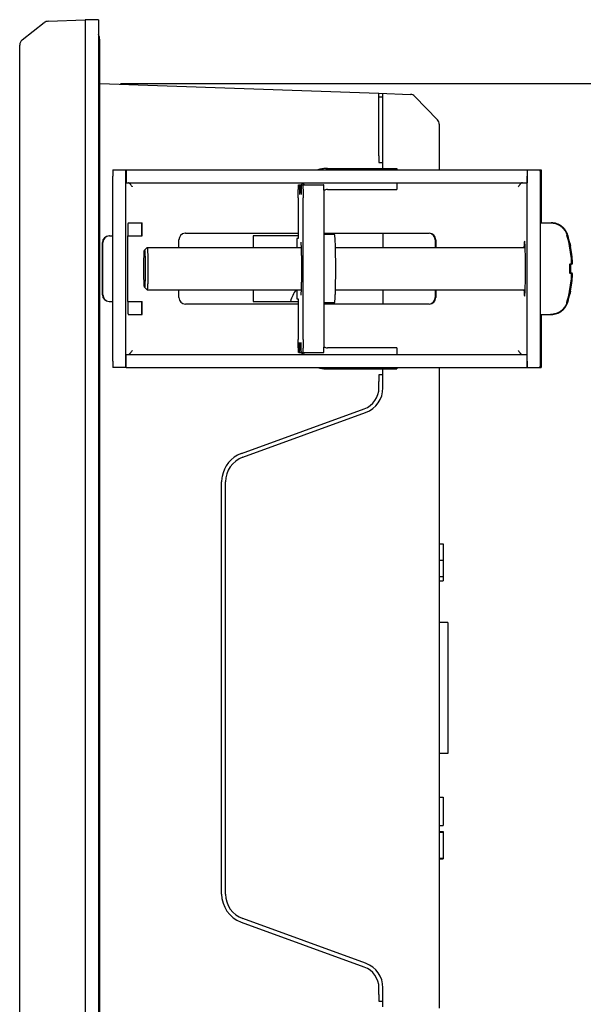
# Model space of a CAD drawing. Header units: millimetres. Extents: x 6638 to 7143, y 278 to 821.
# Tile 7 of 16: x 6898 to 6941, y 588 to 663. Entities that reach past the tile are written whole.
import ezdxf

# ---------------------------------------------------------------- set-up
doc = ezdxf.new("R2010")
doc.units = ezdxf.units.MM
doc.header["$LTSCALE"] = 32.67
doc.header["$PDMODE"] = 3
doc.header["$PDSIZE"] = 0.3125
doc.layers.get('0').update_dxf_attribs({"linetype": 'CONTINUOUS'})
doc.layers.get('Defpoints').update_dxf_attribs({"linetype": 'CONTINUOUS'})
doc.layers.add('02___PRT_ALL_AXES', color=7, linetype='CONTINUOUS')
doc.layers.add('IMPORT_FEATURE', color=7, linetype='CONTINUOUS')
doc.layers.add('AM_5_Dimension', color=6, linetype='CONTINUOUS', lineweight=15)
doc.styles.add('WHGTXT', font='simplex', dxfattribs={"bigfont": 'whgtxt'})
doc.dimstyles.new('HMI-XP30', dxfattribs={"dimscale": 2, "dimtxt": 2.5, "dimasz": 2, "dimexe": 0.8, "dimexo": 0.8, "dimgap": 1, "dimtad": 1, "dimdec": 1, "dimzin": 0, "dimdsep": 46, "dimtxsty": 'WHGTXT', "dimcen": 0.09, "dimclrd": 256, "dimclre": 256, "dimclrt": 256, "dimadec": 0, "dimazin": 0, "dimtp": 0.1, "dimtm": 0.1, "dimtfac": 1, "dimtdec": 1, "dimtmove": 0, "dimatfit": 0, "dimfxl": 0, "dimtolj": 1, "dimtzin": 0, "dimarcsym": 0})

# ---------------------------------------------------------------- blocks, each defined once
blk = doc.blocks.new('*D50')
at = {"layer": 'AM_5_Dimension', "lineweight": -2}
for p, q in [((6905.427, 658.191), (6952.637, 658.191)), ((6951.037, 569.908), (6951.037, 654.191)), ((6905.427, 565.908), (6952.637, 565.908))]:
    blk.add_line(p, q, dxfattribs=at)
at = {"layer": 'AM_5_Dimension'}
for points in [[(6950.37, 654.191), (6951.703, 654.191), (6951.037, 658.191)], [(6950.37, 569.908), (6951.703, 569.908), (6951.037, 565.908)]]:
    blk.add_solid(points, dxfattribs=at)
at = {"layer": 'Defpoints', "color": 0}
for p in [(6903.827, 658.191), (6951.037, 658.191), (6903.827, 565.908)]:
    blk.add_point(p, dxfattribs=at)
at = {"layer": 'AM_5_Dimension', "insert": (6946.537, 610.896), "char_height": 5, "attachment_point": 5, "rotation": 90, "style": 'WHGTXT'}
blk.add_mtext('\\A1;92.3', dxfattribs=at)

msp = doc.modelspace()

# ---------------------------------------------------------------- linework, layer by layer
at = {"color": 7, "linetype": 'Continuous'}
for p, q in [((6897.92, 661.508), (6899.599, 662.827)), ((6899.888, 662.933), (6902.729, 663.05)), ((6902.729, 663.05), (6902.729, 561.05)), ((6903.729, 663.05), (6902.729, 663.05)), ((6903.729, 663.05), (6903.729, 561.05)), ((6903.827, 562.55), (6903.827, 661.55)), ((6897.729, 562.985), (6897.729, 661.114)), ((6903.827, 658.191), (6925.129, 657.448)), ((6925.429, 657.137), (6925.119, 657.148)), ((6925.129, 652.657), (6925.129, 657.448)), ((6925.129, 657.43), (6927.528, 657.346)), ((6925.429, 651.7), (6925.429, 657.42)), ((6929.589, 655.415), (6927.87, 657.194)), ((6929.729, 655.067), (6929.729, 651.6)), ((6925.124, 652.303), (6925.119, 652.15)), ((6925.119, 652.15), (6925.429, 652.15)), ((6915.529, 646.55), (6915.529, 645.671)), ((6918.97, 646.55), (6915.529, 646.55)), ((6925.429, 646.75), (6925.429, 645.671)), ((6915.529, 642.429), (6915.529, 641.55)), ((6925.429, 642.429), (6925.429, 641.35)), ((6915.529, 641.55), (6918.97, 641.55)), ((6925.119, 635.95), (6925.124, 635.796)), ((6925.429, 635.95), (6925.119, 635.95)), ((6925.429, 634.95), (6925.429, 636.4)), ((6929.729, 636.5), (6929.729, 587.6)), ((6925.129, 634.95), (6925.129, 635.443)), ((6914.642, 629.943), (6924.01, 633.353)), ((6914.745, 629.661), (6924.113, 633.071)), ((6913.129, 596.318), (6913.129, 627.782)), ((6913.429, 596.318), (6913.429, 627.782)), ((6929.729, 623.05), (6930.029, 623.05)), ((6930.029, 623.05), (6930.029, 620.212)), ((6929.729, 621.8), (6930.029, 621.8)), ((6929.729, 620.55), (6930.029, 620.55)), ((6929.729, 620.212), (6930.029, 620.212)), ((6930.378, 617.05), (6929.729, 617.05)), ((6930.378, 617.05), (6930.378, 607.05)), ((6930.378, 607.05), (6929.729, 607.05)), ((6929.729, 603.715), (6930.029, 603.715)), ((6930.029, 603.715), (6930.029, 601.55)), ((6929.729, 601.55), (6930.029, 601.55)), ((6929.729, 601.084), (6930.029, 601.084)), ((6929.729, 601.05), (6930.029, 601.05)), ((6930.029, 601.084), (6930.029, 599.016)), ((6929.729, 599.05), (6930.029, 599.05)), ((6929.729, 599.017), (6930.029, 599.017)), ((6929.729, 599.016), (6930.029, 599.016)), ((6924.113, 591.029), (6914.745, 594.438)), ((6924.01, 590.747), (6914.642, 594.156)), ((6925.129, 588.657), (6925.129, 589.149)), ((6925.429, 587.7), (6925.429, 589.149)), ((6925.124, 588.303), (6925.119, 588.15)), ((6925.119, 588.15), (6925.429, 588.15))]:
    msp.add_line(p, q, dxfattribs=at)
for centre, radius, start, end in [((6899.908, 662.433), 0.5, 92, 128.14531), ((6898.229, 661.114), 0.5, 128.14531, 180), ((6927.511, 656.847), 0.5, 44, 88), ((6929.229, 655.067), 0.5, 0, 44), ((6923.429, 634.95), 1.7, 289.99789, 359.9983), ((6923.429, 634.95), 2, 290, 0), ((6915.429, 627.782), 2.3, 110.65673, 170.02377), ((6915.423, 627.797), 2.284, 110.00009, 110.6585), ((6915.429, 627.782), 2, 110, 180), ((6915.435, 627.781), 2.306, 170.02689, 179.98096), ((6915.429, 596.318), 2.3, 179.99877, 249.34609), ((6915.429, 596.318), 2, 180, 250), ((6915.423, 596.302), 2.284, 249.34296, 249.9999), ((6923.429, 589.149), 1.7, 0.00184, 70.00225), ((6923.429, 589.149), 2, 0, 70)]:
    msp.add_arc(centre, radius, start, end, dxfattribs=at)
msp.add_open_spline([(6903.827, 661.55), (6903.827, 661.679), (6903.793, 661.812), (6903.729, 661.924)], degree=3, dxfattribs=at)
for points, knots in [([(6925.129, 652.657), (6925.129, 652.624), (6925.129, 652.506), (6925.127, 652.388), (6925.124, 652.303)], [0, 0, 0, 0, 0.275784, 1, 1, 1, 1]), ([(6925.124, 635.796), (6925.125, 635.771), (6925.128, 635.653), (6925.129, 635.535), (6925.129, 635.443)], [0, 0, 0, 0, 0.214319, 1, 1, 1, 1]), ([(6925.129, 588.657), (6925.129, 588.624), (6925.129, 588.506), (6925.127, 588.388), (6925.124, 588.303)], [0, 0, 0, 0, 0.275784, 1, 1, 1, 1])]:
    msp.add_open_spline(points, degree=3, knots=knots, dxfattribs=at)
at = {"layer": '02___PRT_ALL_AXES', "color": 7, "linetype": 'Continuous'}
msp.add_arc((6921.079, 640.8), 2.8, 144.32722, 164.44866, dxfattribs=at)
at = {"layer": 'IMPORT_FEATURE', "color": 7, "linetype": 'Continuous'}
for p, q in [((6904.837, 651.6), (6905.836, 651.6)), ((6905.837, 651.6), (6905.837, 650.6)), ((6905.837, 651.6), (6937.488, 651.6)), ((6921.073, 651.7), (6926.486, 651.7)), ((6926.486, 651.7), (6926.486, 651.6)), ((6936.425, 651.6), (6936.425, 650.6)), ((6904.828, 637), (6904.828, 651.1)), ((6905.828, 637), (6905.828, 651.1)), ((6936.442, 637), (6936.442, 651.1)), ((6937.441, 637), (6937.441, 651.1)), ((6937.506, 651.1), (6937.506, 647.55)), ((6905.837, 650.6), (6936.425, 650.6)), ((6906.306, 650.3), (6906.296, 650.316)), ((6906.3, 650.317), (6906.306, 650.3)), ((6919.005, 650.45), (6920.908, 650.45)), ((6919.075, 650.45), (6919.075, 649.7)), ((6919.207, 650.45), (6919.207, 649.7)), ((6921.206, 650.1), (6926.486, 650.1)), ((6926.486, 650.6), (6926.486, 650.1)), ((6935.755, 650.3), (6935.765, 650.328)), ((6918.97, 649.45), (6918.97, 646.35)), ((6919.343, 638.65), (6919.343, 649.45)), ((6920.942, 638.65), (6920.942, 649.45)), ((6905.993, 647.55), (6907.072, 647.55)), ((6907.037, 646.55), (6907.037, 647.55)), ((6907.072, 646.55), (6907.072, 647.55)), ((6937.441, 647.55), (6938.273, 647.55)), ((6904.574, 646.55), (6904.828, 646.55)), ((6905.975, 641.55), (6905.975, 646.55)), ((6905.975, 646.55), (6907.072, 646.55)), ((6910.37, 646.75), (6918.97, 646.75)), ((6918.857, 646.35), (6918.857, 645.671)), ((6918.97, 646.35), (6918.857, 646.35)), ((6920.942, 646.75), (6928.959, 646.75)), ((6921.739, 646.65), (6920.942, 646.65)), ((6904.039, 642.05), (6904.039, 646.05)), ((6904.074, 642.05), (6904.074, 646.05)), ((6907.247, 645.47), (6907.446, 645.67)), ((6907.446, 645.67), (6907.448, 645.671)), ((6907.448, 645.671), (6919.189, 645.671)), ((6909.87, 645.671), (6909.87, 646.25)), ((6921.81, 645.671), (6936.277, 645.671)), ((6929.423, 646.25), (6929.423, 645.671)), ((6929.458, 646.25), (6929.458, 645.671)), ((6939.695, 645.82), (6939.691, 645.844)), ((6939.7, 645.795), (6939.695, 645.82)), ((6939.696, 645.947), (6939.699, 645.932)), ((6939.704, 645.771), (6939.7, 645.795)), ((6907.247, 645.47), (6907.248, 645.471)), ((6939.695, 644.394), (6939.7, 644.394)), ((6939.733, 644.393), (6939.695, 644.391)), ((6939.696, 644.396), (6939.708, 644.397)), ((6939.696, 644.396), (6939.699, 644.397)), ((6939.699, 644.397), (6939.81, 644.405)), ((6939.699, 644.397), (6939.7, 644.397)), ((6939.7, 644.397), (6939.777, 644.405)), ((6939.7, 644.394), (6939.732, 644.397)), ((6939.732, 644.397), (6939.746, 644.398)), ((6939.733, 644.394), (6939.732, 644.393)), ((6939.746, 644.398), (6939.749, 644.398)), ((6939.749, 644.398), (6939.777, 644.4)), ((6939.76, 644.396), (6939.752, 644.395)), ((6939.773, 644.397), (6939.76, 644.396)), ((6939.777, 644.4), (6939.81, 644.402)), ((6939.829, 644.403), (6939.794, 644.4)), ((6939.81, 644.402), (6939.841, 644.405)), ((6939.823, 644.473), (6939.823, 644.484)), ((6939.825, 644.403), (6939.841, 644.405)), ((6939.841, 644.405), (6939.829, 644.403)), ((6939.842, 644.405), (6939.841, 644.405)), ((6939.841, 644.405), (6939.842, 644.405)), ((6939.887, 644.49), (6939.886, 644.505)), ((6939.888, 644.478), (6939.887, 644.49)), ((6939.695, 643.708), (6939.733, 643.706)), ((6939.695, 643.705), (6939.842, 643.695)), ((6939.708, 643.702), (6939.696, 643.703)), ((6939.708, 643.702), (6939.696, 643.703)), ((6939.701, 643.703), (6939.746, 643.699)), ((6939.777, 643.695), (6939.708, 643.702)), ((6939.732, 643.706), (6939.733, 643.706)), ((6939.746, 643.699), (6939.777, 643.697)), ((6939.76, 643.703), (6939.764, 643.703)), ((6939.764, 643.703), (6939.778, 643.701)), ((6939.777, 643.697), (6939.8, 643.695)), ((6939.778, 643.701), (6939.779, 643.701)), ((6939.779, 643.701), (6939.793, 643.7)), ((6939.793, 643.7), (6939.812, 643.698)), ((6939.8, 643.695), (6939.81, 643.695)), ((6939.813, 643.694), (6939.81, 643.694)), ((6939.812, 643.698), (6939.813, 643.698)), ((6939.813, 643.698), (6939.824, 643.696)), ((6939.822, 643.594), (6939.823, 643.624)), ((6939.823, 643.624), (6939.824, 643.633)), ((6939.841, 643.695), (6939.824, 643.696)), ((6939.824, 643.696), (6939.841, 643.695)), ((6939.841, 643.695), (6939.842, 643.695)), ((6939.887, 643.615), (6939.888, 643.628)), ((6907.247, 642.629), (6907.446, 642.43)), ((6907.248, 642.629), (6907.247, 642.629)), ((6907.448, 642.429), (6907.446, 642.43)), ((6907.448, 642.429), (6919.189, 642.429)), ((6909.87, 641.85), (6909.87, 642.429)), ((6918.857, 642.429), (6918.857, 641.75)), ((6921.81, 642.429), (6936.277, 642.429)), ((6929.423, 642.429), (6929.423, 641.85)), ((6929.458, 642.429), (6929.458, 641.85)), ((6939.631, 642.152), (6939.635, 642.167)), ((6939.689, 642.243), (6939.693, 642.265)), ((6939.7, 642.303), (6939.704, 642.328)), ((6904.574, 641.55), (6904.828, 641.55)), ((6905.975, 641.55), (6907.072, 641.55)), ((6907.037, 640.55), (6907.037, 641.55)), ((6907.072, 640.55), (6907.072, 641.55)), ((6918.97, 641.35), (6910.37, 641.35)), ((6918.857, 641.75), (6918.97, 641.75)), ((6918.97, 641.75), (6918.97, 638.65)), ((6921.739, 641.45), (6920.942, 641.45)), ((6928.959, 641.35), (6920.942, 641.35)), ((6905.993, 640.55), (6907.072, 640.55)), ((6937.441, 640.55), (6938.273, 640.55)), ((6937.506, 640.55), (6937.506, 637)), ((6919.075, 637.65), (6919.075, 638.4)), ((6919.207, 637.65), (6919.207, 638.4)), ((6905.837, 636.5), (6905.837, 637.5)), ((6905.837, 637.5), (6936.425, 637.5)), ((6906.296, 637.784), (6906.306, 637.8)), ((6906.306, 637.8), (6906.3, 637.782)), ((6919.005, 637.65), (6920.908, 637.65)), ((6926.486, 638), (6921.206, 638)), ((6926.486, 638), (6926.486, 637.5)), ((6935.765, 637.771), (6935.755, 637.8)), ((6936.425, 636.5), (6936.425, 637.5)), ((6905.836, 636.5), (6904.837, 636.5)), ((6905.837, 636.5), (6937.488, 636.5)), ((6921.073, 636.4), (6926.486, 636.4)), ((6926.486, 636.5), (6926.486, 636.4))]:
    msp.add_line(p, q, dxfattribs=at)
for points in [[(6939.691, 645.844), (6939.687, 645.865), (6939.686, 645.875), (6939.684, 645.885), (6939.683, 645.893), (6939.682, 645.901), (6939.681, 645.909), (6939.68, 645.915), (6939.679, 645.921), (6939.679, 645.925), (6939.679, 645.928), (6939.679, 645.931), (6939.679, 645.931)], [(6939.858, 644.505), (6939.827, 644.924), (6939.775, 645.356), (6939.704, 645.771)], [(6939.69, 644.301), (6939.69, 644.309), (6939.69, 644.334), (6939.691, 644.356), (6939.692, 644.375), (6939.694, 644.39)], [(6939.694, 644.39), (6939.696, 644.401), (6939.698, 644.408), (6939.699, 644.41)], [(6939.708, 644.397), (6939.739, 644.4), (6939.76, 644.403), (6939.773, 644.404), (6939.777, 644.405)], [(6939.754, 644.301), (6939.754, 644.31), (6939.754, 644.335), (6939.755, 644.358), (6939.757, 644.376), (6939.759, 644.39), (6939.76, 644.396)], [(6939.777, 644.405), (6939.778, 644.405), (6939.784, 644.406), (6939.791, 644.408), (6939.796, 644.41), (6939.802, 644.413), (6939.807, 644.417), (6939.811, 644.421), (6939.815, 644.426), (6939.818, 644.431), (6939.82, 644.436), (6939.822, 644.441)], [(6939.81, 644.405), (6939.82, 644.406), (6939.83, 644.41), (6939.838, 644.415), (6939.844, 644.421), (6939.849, 644.428), (6939.853, 644.435), (6939.856, 644.443)], [(6939.823, 644.484), (6939.823, 644.49), (6939.822, 644.505)], [(6939.822, 644.441), (6939.823, 644.446), (6939.823, 644.45), (6939.824, 644.454), (6939.824, 644.456), (6939.824, 644.458), (6939.824, 644.461), (6939.824, 644.464), (6939.823, 644.468), (6939.823, 644.473)], [(6939.856, 644.443), (6939.857, 644.45), (6939.858, 644.456), (6939.859, 644.463), (6939.859, 644.471)], [(6939.859, 644.471), (6939.859, 644.481), (6939.859, 644.492), (6939.858, 644.503), (6939.858, 644.505)], [(6939.864, 644.412), (6939.866, 644.413), (6939.871, 644.417), (6939.876, 644.422), (6939.879, 644.426), (6939.882, 644.431), (6939.885, 644.436), (6939.886, 644.441), (6939.887, 644.446), (6939.888, 644.451), (6939.888, 644.454), (6939.888, 644.456), (6939.888, 644.459), (6939.888, 644.462), (6939.888, 644.465), (6939.888, 644.469), (6939.888, 644.478)], [(6939.697, 643.698), (6939.694, 643.709), (6939.693, 643.723), (6939.691, 643.742), (6939.69, 643.764), (6939.689, 643.789), (6939.69, 643.798)], [(6939.7, 643.687), (6939.7, 643.688), (6939.698, 643.691), (6939.697, 643.698)], [(6939.704, 642.328), (6939.775, 642.742), (6939.827, 643.174), (6939.858, 643.594)], [(6939.777, 643.695), (6939.773, 643.695), (6939.76, 643.696), (6939.739, 643.699), (6939.708, 643.702)], [(6939.76, 643.703), (6939.759, 643.709), (6939.757, 643.724), (6939.755, 643.743), (6939.754, 643.765), (6939.754, 643.79), (6939.754, 643.798)], [(6939.821, 643.66), (6939.819, 643.665), (6939.817, 643.67), (6939.814, 643.674), (6939.81, 643.679), (6939.806, 643.683), (6939.801, 643.686), (6939.8, 643.687)], [(6939.855, 643.659), (6939.852, 643.666), (6939.847, 643.674), (6939.84, 643.682), (6939.832, 643.688), (6939.822, 643.692), (6939.813, 643.694)], [(6939.824, 643.633), (6939.824, 643.636), (6939.824, 643.639), (6939.824, 643.642), (6939.824, 643.644), (6939.824, 643.647), (6939.823, 643.651), (6939.822, 643.655), (6939.821, 643.66)], [(6939.888, 643.628), (6939.888, 643.633), (6939.888, 643.637), (6939.888, 643.64), (6939.888, 643.643), (6939.888, 643.646), (6939.888, 643.651), (6939.887, 643.657), (6939.885, 643.663), (6939.882, 643.669), (6939.878, 643.675), (6939.873, 643.681), (6939.867, 643.685), (6939.861, 643.689), (6939.853, 643.692), (6939.846, 643.694), (6939.842, 643.695)], [(6939.859, 643.625), (6939.859, 643.633), (6939.858, 643.64), (6939.858, 643.646), (6939.857, 643.652), (6939.855, 643.659)], [(6939.858, 643.594), (6939.859, 643.605), (6939.859, 643.615), (6939.859, 643.625)], [(6939.886, 643.594), (6939.887, 643.6), (6939.887, 643.615)], [(6939.679, 642.168), (6939.679, 642.169), (6939.679, 642.17), (6939.679, 642.173), (6939.679, 642.178), (6939.68, 642.183), (6939.681, 642.189), (6939.682, 642.196), (6939.683, 642.204), (6939.684, 642.213), (6939.685, 642.222), (6939.687, 642.232), (6939.689, 642.243)], [(6939.693, 642.265), (6939.697, 642.29), (6939.7, 642.303)]]:
    msp.add_lwpolyline(points, dxfattribs=at)
for centre, radius, start, end in [((6921.073, 649.702), 1.998, 90.00002, 107.91816), ((6921.206, 649.702), 1.998, 90.00002, 107.91816), ((6921.076, 649.7), 2.001, 159.19186, 180.00068), ((6921.077, 649.699), 2.002, 153.22843, 157.98556), ((6921.209, 649.699), 2.002, 153.22843, 157.98556), ((6921.206, 649.7), 0.4, 90.00275, 132.51639), ((6942.571, 645.965), 8.078, 147.33652, 147.54954), ((6904.539, 646.05), 0.5, 90.0196, 180.01932), ((6904.574, 646.05), 0.5, 90.0196, 180.01932), ((6910.37, 646.25), 0.5, 94.01311, 180.01765), ((6910.37, 646.25), 0.499, 90.00263, 93.9978), ((6928.959, 646.25), 0.5, 359.98067, 89.98041), ((6928.924, 646.25), 0.5, 359.98234, 85.98689), ((6930.831, 644.049), 9.003, 12.07505, 16.48319), ((6930.895, 644.049), 9.003, 12.07499, 16.48317), ((6930.829, 644.049), 9.004, 2.89906, 11.02459), ((6930.892, 644.049), 9.006, 2.89544, 11.02382), ((6929.162, 644.05), 10.53, 358.63334, 1.36666), ((6939.302, 648.988), 4.615, 275.35927, 275.59156), ((6929.227, 644.05), 10.53, 358.63334, 1.36666), ((6938.927, 652.799), 8.444, 275.74529, 275.88953), ((6939.838, 644.455), 0.0499, 301.44835, 2.60331), ((6930.827, 644.05), 9.006, 348.97618, 357.10456), ((6930.894, 644.05), 9.004, 348.97541, 357.10094), ((6939.402, 640.145), 3.576, 84.46245, 84.68808), ((6939.293, 639.019), 4.707, 84.30444, 84.46283), ((6939.774, 643.645), 0.0499, 357.39669, 58.55184), ((6939.807, 643.645), 0.0499, 357.34509, 82.9485), ((6904.539, 642.049), 0.5, 179.98068, 269.9804), ((6904.574, 642.049), 0.5, 179.98235, 265.98689), ((6910.37, 641.849), 0.5, 179.98068, 269.9804), ((6928.924, 641.849), 0.5, 274.01311, 0.01766), ((6928.959, 641.849), 0.5, 270.01959, 0.01933), ((6930.831, 644.05), 9.003, 343.51683, 347.92501), ((6930.895, 644.05), 9.003, 343.5168, 347.90608), ((6904.574, 642.049), 0.499, 266.0022, 269.99737), ((6921.076, 638.4), 2.001, 179.99932, 200.80814), ((6921.206, 638.399), 0.4, 227.48364, 269.99725), ((6921.077, 638.4), 2.002, 202.01444, 206.77157), ((6921.209, 638.4), 2.002, 202.01444, 206.77157), ((6942.571, 642.134), 8.078, 212.45046, 212.66348), ((6921.073, 638.397), 1.998, 252.08184, 269.99998), ((6921.206, 638.397), 1.998, 252.08184, 269.99998)]:
    msp.add_arc(centre, radius, start, end, dxfattribs=at)
for points, knots in [([(6904.837, 651.6), (6904.836, 651.6), (6904.836, 651.598), (6904.836, 651.597), (6904.835, 651.594), (6904.835, 651.59), (6904.834, 651.584), (6904.834, 651.578), (6904.834, 651.57), (6904.833, 651.558), (6904.832, 651.539), (6904.832, 651.514), (6904.831, 651.485), (6904.83, 651.452), (6904.83, 651.416), (6904.829, 651.362), (6904.828, 651.289), (6904.828, 651.196), (6904.828, 651.132), (6904.828, 651.1)], [0, 0, 0, 0, 0.001478, 0.005186, 0.011249, 0.019677, 0.030457, 0.043564, 0.058972, 0.076644, 0.118601, 0.16904, 0.227476, 0.293346, 0.36602, 0.444795, 0.617574, 0.805034, 1, 1, 1, 1]), ([(6905.828, 651.1), (6905.828, 651.132), (6905.828, 651.196), (6905.828, 651.289), (6905.829, 651.362), (6905.83, 651.416), (6905.83, 651.452), (6905.831, 651.485), (6905.831, 651.514), (6905.832, 651.539), (6905.833, 651.558), (6905.833, 651.57), (6905.834, 651.578), (6905.834, 651.584), (6905.835, 651.59), (6905.835, 651.594), (6905.835, 651.597), (6905.836, 651.598), (6905.836, 651.6), (6905.836, 651.6)], [0, 0, 0, 0, 0.194966, 0.382426, 0.555205, 0.63398, 0.706654, 0.772524, 0.83096, 0.881399, 0.923356, 0.941028, 0.956436, 0.969543, 0.980323, 0.988751, 0.994814, 0.998522, 1, 1, 1, 1]), ([(6936.425, 651.6), (6936.425, 651.599), (6936.426, 651.598), (6936.426, 651.596), (6936.427, 651.593), (6936.428, 651.586), (6936.43, 651.574), (6936.431, 651.558), (6936.433, 651.536), (6936.434, 651.511), (6936.436, 651.482), (6936.437, 651.449), (6936.438, 651.413), (6936.439, 651.359), (6936.441, 651.287), (6936.442, 651.195), (6936.442, 651.132), (6936.442, 651.1)], [0, 0, 0, 0, 0.002636, 0.007318, 0.014227, 0.023405, 0.048536, 0.08256, 0.125178, 0.176006, 0.234573, 0.30033, 0.372665, 0.450896, 0.622067, 0.807411, 1, 1, 1, 1]), ([(6937.441, 651.1), (6937.441, 651.132), (6937.441, 651.196), (6937.44, 651.289), (6937.439, 651.362), (6937.437, 651.416), (6937.436, 651.452), (6937.435, 651.485), (6937.433, 651.514), (6937.432, 651.539), (6937.431, 651.56), (6937.429, 651.577), (6937.427, 651.588), (6937.426, 651.596), (6937.425, 651.599), (6937.424, 651.6), (6937.424, 651.6)], [0, 0, 0, 0, 0.194618, 0.381751, 0.554243, 0.632897, 0.705468, 0.771257, 0.829637, 0.88005, 0.922018, 0.955155, 0.979171, 0.993927, 0.997912, 1, 1, 1, 1]), ([(6937.488, 651.6), (6937.489, 651.6), (6937.489, 651.599), (6937.491, 651.596), (6937.492, 651.588), (6937.494, 651.577), (6937.495, 651.56), (6937.497, 651.539), (6937.498, 651.514), (6937.499, 651.485), (6937.501, 651.452), (6937.502, 651.416), (6937.503, 651.362), (6937.505, 651.289), (6937.505, 651.196), (6937.506, 651.132), (6937.506, 651.1)], [0, 0, 0, 0, 0.002088, 0.006073, 0.020829, 0.044845, 0.077982, 0.11995, 0.170363, 0.228743, 0.294532, 0.367103, 0.445757, 0.618249, 0.805382, 1, 1, 1, 1]), ([(6906.296, 650.316), (6906.272, 650.351), (6906.238, 650.403), (6906.191, 650.469), (6906.156, 650.511), (6906.122, 650.546), (6906.087, 650.574), (6906.053, 650.592), (6906.028, 650.598), (6906.017, 650.599)], [0, 0, 0, 0, 0.31312, 0.458444, 0.592353, 0.712961, 0.819734, 0.914093, 1, 1, 1, 1]), ([(6918.97, 649.45), (6918.97, 649.515), (6918.97, 649.642), (6918.972, 649.827), (6918.975, 649.974), (6918.978, 650.082), (6918.98, 650.154), (6918.983, 650.22), (6918.985, 650.278), (6918.988, 650.329), (6918.991, 650.371), (6918.994, 650.404), (6918.997, 650.425), (6918.999, 650.438), (6919.001, 650.444), (6919.003, 650.448), (6919.004, 650.45), (6919.005, 650.45)], [0, 0, 0, 0, 0.194614, 0.381747, 0.554237, 0.632891, 0.70546, 0.77125, 0.829629, 0.88004, 0.922009, 0.955145, 0.97916, 0.987699, 0.993927, 0.997912, 1, 1, 1, 1]), ([(6919.309, 650.45), (6919.309, 650.45), (6919.311, 650.448), (6919.312, 650.444), (6919.314, 650.438), (6919.316, 650.425), (6919.319, 650.404), (6919.322, 650.371), (6919.325, 650.329), (6919.328, 650.278), (6919.331, 650.22), (6919.333, 650.154), (6919.336, 650.082), (6919.338, 649.974), (6919.341, 649.827), (6919.343, 649.642), (6919.343, 649.515), (6919.343, 649.45)], [0, 0, 0, 0, 0.002088, 0.006073, 0.012301, 0.02084, 0.044855, 0.077991, 0.11996, 0.170371, 0.22875, 0.29454, 0.367109, 0.445763, 0.618253, 0.805386, 1, 1, 1, 1]), ([(6920.942, 649.45), (6920.942, 649.515), (6920.942, 649.642), (6920.94, 649.827), (6920.937, 649.974), (6920.935, 650.082), (6920.932, 650.154), (6920.93, 650.22), (6920.927, 650.278), (6920.924, 650.329), (6920.921, 650.371), (6920.918, 650.404), (6920.915, 650.425), (6920.913, 650.438), (6920.911, 650.444), (6920.91, 650.448), (6920.908, 650.45), (6920.908, 650.45)], [0, 0, 0, 0, 0.194614, 0.381747, 0.554237, 0.632891, 0.70546, 0.77125, 0.829629, 0.88004, 0.922009, 0.955145, 0.97916, 0.987699, 0.993927, 0.997912, 1, 1, 1, 1]), ([(6936.065, 650.6), (6936.052, 650.6), (6936.026, 650.596), (6935.988, 650.58), (6935.951, 650.554), (6935.914, 650.52), (6935.878, 650.478), (6935.828, 650.414), (6935.794, 650.361), (6935.771, 650.325)], [0, 0, 0, 0, 0.090551, 0.187335, 0.294749, 0.414803, 0.547428, 0.691047, 1, 1, 1, 1]), ([(6905.993, 647.55), (6905.993, 647.55), (6905.992, 647.549), (6905.992, 647.548), (6905.991, 647.544), (6905.99, 647.538), (6905.989, 647.53), (6905.988, 647.519), (6905.988, 647.506), (6905.987, 647.49), (6905.986, 647.465), (6905.984, 647.429), (6905.983, 647.378), (6905.982, 647.32), (6905.98, 647.254), (6905.979, 647.182), (6905.978, 647.103), (6905.977, 647.019), (6905.976, 646.899), (6905.976, 646.742), (6905.975, 646.615), (6905.975, 646.55)], [0, 0, 0, 0, 0.000523, 0.001522, 0.00523, 0.011293, 0.019722, 0.0305, 0.043607, 0.059014, 0.076684, 0.118641, 0.169077, 0.22751, 0.293378, 0.366048, 0.444821, 0.528938, 0.61759, 0.805046, 1, 1, 1, 1]), ([(6938.208, 647.55), (6938.28, 647.55), (6938.423, 647.538), (6938.631, 647.485), (6938.829, 647.399), (6939.009, 647.282), (6939.167, 647.138), (6939.298, 646.972), (6939.398, 646.792), (6939.445, 646.666), (6939.464, 646.604)], [0, 0, 0, 0, 0.127199, 0.254376, 0.381494, 0.508519, 0.635215, 0.761149, 0.884758, 1, 1, 1, 1]), ([(6939.529, 646.603), (6939.51, 646.665), (6939.463, 646.791), (6939.363, 646.971), (6939.232, 647.138), (6939.074, 647.282), (6938.893, 647.399), (6938.696, 647.485), (6938.488, 647.538), (6938.344, 647.55), (6938.273, 647.55)], [0, 0, 0, 0, 0.115177, 0.238781, 0.364716, 0.491408, 0.61841, 0.745549, 0.872753, 1, 1, 1, 1]), ([(6921.739, 641.45), (6921.741, 641.45), (6921.744, 641.452), (6921.746, 641.457), (6921.749, 641.463), (6921.751, 641.47), (6921.754, 641.482), (6921.758, 641.502), (6921.762, 641.529), (6921.768, 641.579), (6921.775, 641.655), (6921.783, 641.764), (6921.79, 641.895), (6921.797, 642.046), (6921.804, 642.217), (6921.81, 642.405), (6921.815, 642.61), (6921.82, 642.828), (6921.825, 643.14), (6921.829, 643.549), (6921.831, 644.05), (6921.829, 644.55), (6921.825, 644.959), (6921.82, 645.271), (6921.815, 645.489), (6921.81, 645.694), (6921.804, 645.882), (6921.797, 646.053), (6921.79, 646.205), (6921.783, 646.335), (6921.775, 646.444), (6921.768, 646.52), (6921.762, 646.57), (6921.758, 646.598), (6921.754, 646.617), (6921.751, 646.63), (6921.749, 646.637), (6921.746, 646.642), (6921.744, 646.647), (6921.741, 646.65), (6921.739, 646.65)], [0, 0, 0, 0, 0.001044, 0.001907, 0.003041, 0.004455, 0.006156, 0.010425, 0.015853, 0.022434, 0.039002, 0.059985, 0.085191, 0.11438, 0.147274, 0.183559, 0.222885, 0.264876, 0.309129, 0.402697, 0.5, 0.597303, 0.690871, 0.735123, 0.777115, 0.816441, 0.852725, 0.88562, 0.914809, 0.940015, 0.960998, 0.977566, 0.984147, 0.989575, 0.993844, 0.995545, 0.996959, 0.998093, 0.998956, 1, 1, 1, 1]), ([(6907.448, 645.671), (6907.449, 645.671), (6907.451, 645.669), (6907.452, 645.666), (6907.455, 645.661), (6907.457, 645.652), (6907.461, 645.631), (6907.465, 645.596), (6907.47, 645.542), (6907.475, 645.475), (6907.48, 645.393), (6907.484, 645.299), (6907.488, 645.192), (6907.492, 645.075), (6907.495, 644.947), (6907.498, 644.811), (6907.501, 644.617), (6907.504, 644.362), (6907.505, 644.155), (6907.505, 644.05)], [0, 0, 0, 0, 0.002088, 0.003815, 0.006081, 0.01231, 0.020848, 0.044864, 0.077999, 0.119966, 0.170378, 0.228757, 0.294545, 0.367114, 0.445768, 0.529751, 0.618255, 0.805391, 1, 1, 1, 1]), ([(6919.163, 646.072), (6919.163, 646.073), (6919.165, 646.06), (6919.165, 646.054), (6919.168, 646.032), (6919.17, 646.008), (6919.173, 645.978), (6919.175, 645.944), (6919.178, 645.906), (6919.181, 645.847), (6919.186, 645.765), (6919.19, 645.656), (6919.195, 645.536), (6919.199, 645.404), (6919.203, 645.262), (6919.207, 645.055), (6919.212, 644.781), (6919.215, 644.438), (6919.216, 644.084), (6919.215, 643.729), (6919.212, 643.383), (6919.208, 643.057), (6919.201, 642.759), (6919.194, 642.534), (6919.187, 642.375), (6919.183, 642.275), (6919.177, 642.188), (6919.172, 642.118), (6919.168, 642.067), (6919.165, 642.04), (6919.163, 642.03)], [0, 0, 0, 0, 0.001183, 0.004424, 0.009278, 0.015489, 0.022899, 0.031401, 0.040921, 0.051397, 0.075033, 0.101981, 0.131958, 0.164693, 0.199913, 0.23734, 0.317665, 0.403287, 0.491713, 0.580389, 0.666754, 0.748299, 0.822618, 0.887429, 0.915585, 0.940543, 0.961998, 0.979564, 0.992643, 1, 1, 1, 1]), ([(6936.231, 646.15), (6936.229, 646.15), (6936.227, 646.148), (6936.226, 646.145), (6936.223, 646.14), (6936.221, 646.131), (6936.218, 646.117), (6936.215, 646.1), (6936.21, 646.069), (6936.205, 646.022), (6936.199, 645.954), (6936.194, 645.872), (6936.189, 645.776), (6936.186, 645.708), (6936.184, 645.672)], [0, 0, 0, 0, 0.007667, 0.013657, 0.021406, 0.0425, 0.071283, 0.10782, 0.15211, 0.263706, 0.405396, 0.576197, 0.77488, 1, 1, 1, 1]), ([(6936.304, 644.05), (6936.304, 644.186), (6936.303, 644.454), (6936.3, 644.784), (6936.295, 645.036), (6936.292, 645.213), (6936.288, 645.378), (6936.283, 645.53), (6936.277, 645.668), (6936.272, 645.79), (6936.266, 645.896), (6936.259, 645.984), (6936.253, 646.053), (6936.247, 646.099), (6936.242, 646.125), (6936.239, 646.137), (6936.236, 646.144), (6936.234, 646.147), (6936.232, 646.15), (6936.231, 646.15)], [0, 0, 0, 0, 0.194608, 0.381745, 0.470249, 0.554232, 0.632886, 0.705455, 0.771244, 0.829622, 0.880034, 0.922001, 0.955137, 0.979152, 0.98769, 0.993919, 0.996185, 0.997911, 1, 1, 1, 1]), ([(6939.635, 645.932), (6939.634, 645.936), (6939.633, 645.941), (6939.632, 645.946), (6939.631, 645.947)], [0, 0, 0, 0, 0.71991, 1, 1, 1, 1]), ([(6939.667, 645.771), (6939.661, 645.802), (6939.651, 645.856), (6939.64, 645.909), (6939.635, 645.932)], [0, 0, 0, 0, 0.573178, 1, 1, 1, 1]), ([(6939.699, 645.932), (6939.704, 645.909), (6939.715, 645.856), (6939.726, 645.802), (6939.732, 645.771)], [0, 0, 0, 0, 0.426913, 1, 1, 1, 1]), ([(6907.199, 644.05), (6907.199, 644.14), (6907.199, 644.317), (6907.202, 644.575), (6907.205, 644.78), (6907.209, 644.931), (6907.212, 645.034), (6907.216, 645.127), (6907.22, 645.21), (6907.223, 645.283), (6907.228, 645.344), (6907.231, 645.387), (6907.235, 645.416), (6907.237, 645.433), (6907.239, 645.447), (6907.241, 645.457), (6907.244, 645.465), (6907.245, 645.469), (6907.247, 645.47)], [0, 0, 0, 0, 0.190576, 0.374153, 0.544006, 0.621812, 0.693904, 0.759621, 0.81836, 0.869586, 0.912834, 0.947719, 0.961929, 0.973945, 0.983747, 0.991331, 0.996715, 1, 1, 1, 1]), ([(6907.248, 645.471), (6907.249, 645.471), (6907.251, 645.469), (6907.252, 645.467), (6907.254, 645.462), (6907.256, 645.454), (6907.259, 645.436), (6907.263, 645.405), (6907.268, 645.358), (6907.272, 645.299), (6907.276, 645.227), (6907.28, 645.145), (6907.284, 645.051), (6907.287, 644.948), (6907.29, 644.837), (6907.292, 644.717), (6907.295, 644.547), (6907.297, 644.323), (6907.298, 644.142), (6907.298, 644.05)], [0, 0, 0, 0, 0.002088, 0.003815, 0.006081, 0.01231, 0.020848, 0.044864, 0.077999, 0.119966, 0.170378, 0.228757, 0.294546, 0.367115, 0.445768, 0.529751, 0.618255, 0.805391, 1, 1, 1, 1]), ([(6907.247, 642.629), (6907.245, 642.631), (6907.244, 642.634), (6907.241, 642.642), (6907.239, 642.652), (6907.237, 642.666), (6907.235, 642.683), (6907.231, 642.712), (6907.228, 642.755), (6907.223, 642.817), (6907.22, 642.889), (6907.216, 642.972), (6907.212, 643.066), (6907.209, 643.168), (6907.205, 643.319), (6907.202, 643.524), (6907.199, 643.782), (6907.199, 643.959), (6907.199, 644.05)], [0, 0, 0, 0, 0.003285, 0.008669, 0.016253, 0.026055, 0.038071, 0.052281, 0.087166, 0.130414, 0.181639, 0.240379, 0.306095, 0.378187, 0.455994, 0.625846, 0.809424, 1, 1, 1, 1]), ([(6907.298, 644.05), (6907.298, 643.957), (6907.297, 643.776), (6907.295, 643.553), (6907.292, 643.382), (6907.29, 643.263), (6907.287, 643.151), (6907.284, 643.048), (6907.28, 642.955), (6907.276, 642.872), (6907.272, 642.8), (6907.268, 642.741), (6907.263, 642.694), (6907.259, 642.663), (6907.256, 642.645), (6907.254, 642.637), (6907.252, 642.633), (6907.251, 642.63), (6907.249, 642.629), (6907.248, 642.629)], [0, 0, 0, 0, 0.194609, 0.381745, 0.470249, 0.554232, 0.632886, 0.705455, 0.771243, 0.829622, 0.880034, 0.922001, 0.955136, 0.979152, 0.98769, 0.993919, 0.996185, 0.997912, 1, 1, 1, 1]), ([(6907.505, 644.05), (6907.505, 643.944), (6907.504, 643.737), (6907.501, 643.483), (6907.498, 643.288), (6907.495, 643.152), (6907.492, 643.025), (6907.488, 642.907), (6907.484, 642.801), (6907.48, 642.706), (6907.475, 642.625), (6907.47, 642.557), (6907.465, 642.503), (6907.461, 642.468), (6907.457, 642.447), (6907.455, 642.438), (6907.452, 642.433), (6907.451, 642.43), (6907.449, 642.429), (6907.448, 642.429)], [0, 0, 0, 0, 0.194609, 0.381745, 0.470249, 0.554232, 0.632886, 0.705455, 0.771243, 0.829622, 0.880034, 0.922001, 0.955136, 0.979152, 0.98769, 0.993919, 0.996185, 0.997912, 1, 1, 1, 1]), ([(6936.231, 641.95), (6936.232, 641.95), (6936.234, 641.952), (6936.236, 641.956), (6936.239, 641.962), (6936.242, 641.974), (6936.247, 642.001), (6936.253, 642.046), (6936.259, 642.116), (6936.266, 642.203), (6936.272, 642.309), (6936.277, 642.431), (6936.283, 642.569), (6936.288, 642.722), (6936.292, 642.887), (6936.295, 643.063), (6936.3, 643.315), (6936.303, 643.645), (6936.304, 643.913), (6936.304, 644.05)], [0, 0, 0, 0, 0.002089, 0.003815, 0.006082, 0.01231, 0.020848, 0.044864, 0.077999, 0.119967, 0.170378, 0.228757, 0.294545, 0.367114, 0.445768, 0.529751, 0.618255, 0.805391, 1, 1, 1, 1]), ([(6936.184, 642.427), (6936.186, 642.391), (6936.189, 642.323), (6936.194, 642.228), (6936.199, 642.145), (6936.205, 642.077), (6936.21, 642.03), (6936.215, 641.999), (6936.218, 641.982), (6936.221, 641.968), (6936.223, 641.959), (6936.226, 641.954), (6936.227, 641.951), (6936.229, 641.95), (6936.231, 641.95)], [0, 0, 0, 0, 0.22512, 0.423804, 0.594606, 0.736296, 0.847892, 0.892182, 0.928719, 0.957501, 0.978595, 0.986343, 0.992333, 1, 1, 1, 1]), ([(6939.635, 642.167), (6939.64, 642.19), (6939.651, 642.243), (6939.661, 642.297), (6939.667, 642.328)], [0, 0, 0, 0, 0.426913, 1, 1, 1, 1]), ([(6939.699, 642.167), (6939.699, 642.163), (6939.697, 642.159), (6939.696, 642.154), (6939.696, 642.152)], [0, 0, 0, 0, 0.71991, 1, 1, 1, 1]), ([(6939.732, 642.328), (6939.726, 642.297), (6939.715, 642.243), (6939.704, 642.19), (6939.699, 642.167)], [0, 0, 0, 0, 0.573178, 1, 1, 1, 1]), ([(6905.975, 641.55), (6905.975, 641.485), (6905.976, 641.357), (6905.976, 641.2), (6905.977, 641.08), (6905.978, 640.996), (6905.979, 640.917), (6905.98, 640.845), (6905.982, 640.779), (6905.983, 640.721), (6905.984, 640.671), (6905.986, 640.634), (6905.987, 640.609), (6905.988, 640.593), (6905.988, 640.58), (6905.989, 640.57), (6905.99, 640.561), (6905.991, 640.555), (6905.992, 640.552), (6905.992, 640.55), (6905.993, 640.55), (6905.993, 640.55)], [0, 0, 0, 0, 0.194954, 0.38241, 0.471062, 0.555179, 0.633952, 0.706622, 0.77249, 0.830923, 0.881359, 0.923316, 0.940986, 0.956393, 0.9695, 0.980278, 0.988707, 0.99477, 0.998478, 0.999477, 1, 1, 1, 1]), ([(6939.464, 641.496), (6939.446, 641.434), (6939.399, 641.308), (6939.299, 641.128), (6939.167, 640.961), (6939.009, 640.817), (6938.829, 640.7), (6938.632, 640.614), (6938.423, 640.561), (6938.28, 640.55), (6938.208, 640.55)], [0, 0, 0, 0, 0.115177, 0.238781, 0.364716, 0.491408, 0.61841, 0.745549, 0.872753, 1, 1, 1, 1]), ([(6938.273, 640.55), (6938.344, 640.55), (6938.487, 640.561), (6938.696, 640.614), (6938.893, 640.7), (6939.073, 640.817), (6939.231, 640.961), (6939.363, 641.128), (6939.463, 641.307), (6939.51, 641.433), (6939.528, 641.495)], [0, 0, 0, 0, 0.127199, 0.254376, 0.381494, 0.508519, 0.635215, 0.761149, 0.884758, 1, 1, 1, 1]), ([(6919.005, 637.65), (6919.004, 637.65), (6919.003, 637.651), (6919.001, 637.655), (6918.999, 637.661), (6918.997, 637.674), (6918.994, 637.696), (6918.991, 637.729), (6918.988, 637.77), (6918.985, 637.821), (6918.983, 637.879), (6918.98, 637.945), (6918.978, 638.017), (6918.975, 638.125), (6918.972, 638.272), (6918.97, 638.457), (6918.97, 638.585), (6918.97, 638.65)], [0, 0, 0, 0, 0.002088, 0.006073, 0.012301, 0.02084, 0.044855, 0.077991, 0.11996, 0.170371, 0.22875, 0.29454, 0.367109, 0.445763, 0.618253, 0.805386, 1, 1, 1, 1]), ([(6919.343, 638.65), (6919.343, 638.585), (6919.343, 638.457), (6919.341, 638.272), (6919.338, 638.125), (6919.336, 638.017), (6919.333, 637.945), (6919.331, 637.879), (6919.328, 637.821), (6919.325, 637.77), (6919.322, 637.729), (6919.319, 637.696), (6919.316, 637.674), (6919.314, 637.661), (6919.312, 637.655), (6919.311, 637.651), (6919.309, 637.65), (6919.309, 637.65)], [0, 0, 0, 0, 0.194614, 0.381747, 0.554237, 0.632891, 0.70546, 0.77125, 0.829629, 0.88004, 0.922009, 0.955145, 0.97916, 0.987699, 0.993927, 0.997912, 1, 1, 1, 1]), ([(6920.908, 637.65), (6920.908, 637.65), (6920.91, 637.651), (6920.911, 637.655), (6920.913, 637.661), (6920.915, 637.674), (6920.918, 637.696), (6920.921, 637.729), (6920.924, 637.77), (6920.927, 637.821), (6920.93, 637.879), (6920.932, 637.945), (6920.935, 638.017), (6920.937, 638.125), (6920.94, 638.272), (6920.942, 638.457), (6920.942, 638.585), (6920.942, 638.65)], [0, 0, 0, 0, 0.002088, 0.006073, 0.012301, 0.02084, 0.044855, 0.077991, 0.11996, 0.170371, 0.22875, 0.29454, 0.367109, 0.445763, 0.618253, 0.805386, 1, 1, 1, 1]), ([(6906.017, 637.5), (6906.028, 637.501), (6906.053, 637.507), (6906.087, 637.525), (6906.122, 637.553), (6906.156, 637.588), (6906.191, 637.63), (6906.238, 637.696), (6906.272, 637.748), (6906.296, 637.784)], [0, 0, 0, 0, 0.085907, 0.180266, 0.287039, 0.407647, 0.541556, 0.68688, 1, 1, 1, 1]), ([(6935.771, 637.774), (6935.794, 637.738), (6935.828, 637.686), (6935.878, 637.621), (6935.914, 637.579), (6935.951, 637.545), (6935.988, 637.52), (6936.026, 637.503), (6936.052, 637.5), (6936.065, 637.5)], [0, 0, 0, 0, 0.308953, 0.452572, 0.585197, 0.705251, 0.812665, 0.909449, 1, 1, 1, 1]), ([(6904.828, 637), (6904.828, 636.967), (6904.828, 636.903), (6904.828, 636.811), (6904.829, 636.737), (6904.83, 636.683), (6904.83, 636.647), (6904.831, 636.614), (6904.832, 636.585), (6904.832, 636.56), (6904.833, 636.542), (6904.834, 636.529), (6904.834, 636.522), (6904.834, 636.515), (6904.835, 636.51), (6904.835, 636.505), (6904.836, 636.502), (6904.836, 636.501), (6904.836, 636.5), (6904.837, 636.5)], [0, 0, 0, 0, 0.194966, 0.382426, 0.555205, 0.63398, 0.706654, 0.772524, 0.83096, 0.881399, 0.923356, 0.941028, 0.956436, 0.969543, 0.980323, 0.988751, 0.994814, 0.998522, 1, 1, 1, 1]), ([(6905.836, 636.5), (6905.836, 636.5), (6905.836, 636.501), (6905.835, 636.502), (6905.835, 636.505), (6905.835, 636.51), (6905.834, 636.515), (6905.834, 636.522), (6905.833, 636.529), (6905.833, 636.542), (6905.832, 636.56), (6905.831, 636.585), (6905.831, 636.614), (6905.83, 636.647), (6905.83, 636.683), (6905.829, 636.737), (6905.828, 636.811), (6905.828, 636.903), (6905.828, 636.967), (6905.828, 637)], [0, 0, 0, 0, 0.001478, 0.005186, 0.011249, 0.019677, 0.030457, 0.043564, 0.058972, 0.076644, 0.118601, 0.16904, 0.227476, 0.293346, 0.36602, 0.444795, 0.617574, 0.805034, 1, 1, 1, 1]), ([(6936.442, 637), (6936.442, 636.967), (6936.442, 636.904), (6936.441, 636.813), (6936.439, 636.74), (6936.438, 636.686), (6936.437, 636.65), (6936.436, 636.617), (6936.434, 636.588), (6936.433, 636.563), (6936.431, 636.542), (6936.43, 636.525), (6936.428, 636.513), (6936.427, 636.507), (6936.426, 636.503), (6936.426, 636.501), (6936.425, 636.5), (6936.425, 636.5)], [0, 0, 0, 0, 0.192589, 0.377933, 0.549104, 0.627335, 0.69967, 0.765427, 0.823994, 0.874822, 0.91744, 0.951464, 0.976595, 0.985773, 0.992682, 0.997364, 1, 1, 1, 1]), ([(6937.424, 636.5), (6937.424, 636.5), (6937.425, 636.5), (6937.426, 636.504), (6937.427, 636.511), (6937.429, 636.523), (6937.431, 636.539), (6937.432, 636.56), (6937.433, 636.585), (6937.435, 636.614), (6937.436, 636.647), (6937.437, 636.683), (6937.439, 636.737), (6937.44, 636.811), (6937.441, 636.903), (6937.441, 636.967), (6937.441, 637)], [0, 0, 0, 0, 0.002088, 0.006073, 0.020829, 0.044845, 0.077982, 0.11995, 0.170363, 0.228743, 0.294532, 0.367103, 0.445757, 0.618249, 0.805382, 1, 1, 1, 1]), ([(6937.506, 637), (6937.506, 636.967), (6937.505, 636.903), (6937.505, 636.811), (6937.503, 636.737), (6937.502, 636.683), (6937.501, 636.647), (6937.499, 636.614), (6937.498, 636.585), (6937.497, 636.56), (6937.495, 636.539), (6937.494, 636.523), (6937.492, 636.511), (6937.491, 636.504), (6937.489, 636.5), (6937.489, 636.5), (6937.488, 636.5)], [0, 0, 0, 0, 0.194618, 0.381751, 0.554243, 0.632897, 0.705468, 0.771257, 0.829637, 0.88005, 0.922018, 0.955155, 0.979171, 0.993927, 0.997912, 1, 1, 1, 1])]:
    msp.add_open_spline(points, degree=3, knots=knots, dxfattribs=at)
for points in [[(6939.864, 644.412), (6939.858, 644.408), (6939.85, 644.405), (6939.842, 644.405)], [(6939.8, 643.687), (6939.793, 643.691), (6939.785, 643.694), (6939.777, 643.694)]]:
    msp.add_open_spline(points, degree=3, dxfattribs=at)

# ---------------------------------------------------------------- dimensions: what is measured, and where the dimension line sits
at = {"layer": 'AM_5_Dimension'}
dim = msp.add_linear_dim(base=(6951.037, 658.191), p1=(6903.827, 565.908), p2=(6903.827, 658.191), angle=90, dimstyle='HMI-XP30', dxfattribs=at)
dim.commit()
dim.dimension.update_dxf_attribs({"geometry": '*D50', "text_midpoint": (6951.037, 610.896), "dimtype": 160})

doc.saveas('drawing.dxf')
